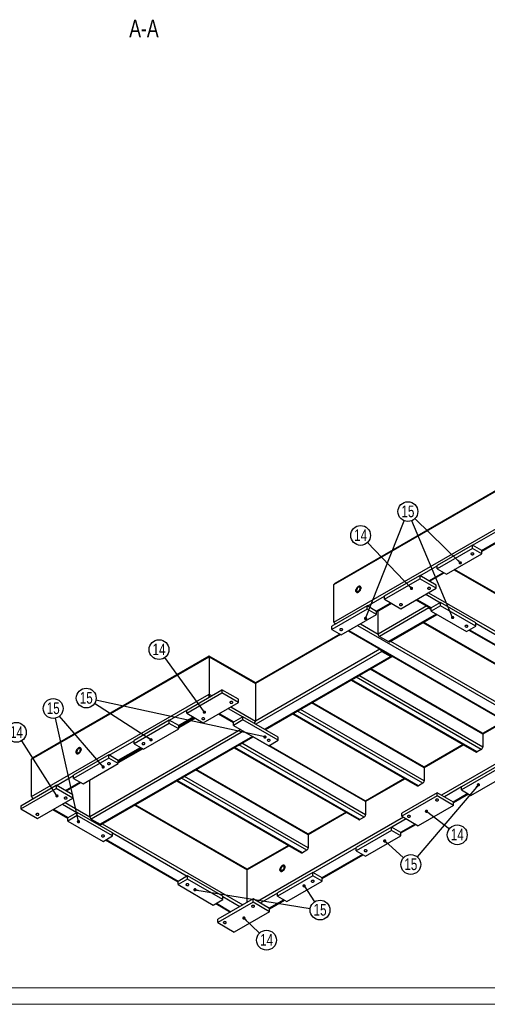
# Model space of a CAD drawing. Header units: millimetres. Extents: x 0 to 841, y 0 to 594.
# Tile 5 of 12: x 377 to 517, y 0 to 296. Entities that reach past the tile are written whole.
import ezdxf

# ---------------------------------------------------------------- set-up
doc = ezdxf.new("R2010")
doc.units = ezdxf.units.MM
doc.layers.add('NOTES', color=6, linetype='Continuous')
doc.layers.add('TRAIT-FORT', color=4, linetype='Continuous', lineweight=25)
doc.styles.add('SLDTEXTSTYLE0', font='TXT', dxfattribs={"width": 0.75})
doc.dimstyles.new('SLDDIMSTYLE2', dxfattribs={"dimtxt": 0.18, "dimasz": 1, "dimexe": 0, "dimexo": 0.0625, "dimgap": 0, "dimtad": 0, "dimtih": 1, "dimtoh": 1, "dimdec": 0, "dimrnd": 1e-09, "dimzin": 0, "dimdsep": 46, "dimtxsty": 'Standard', "dimblk1": 'DOT', "dimblk2": 'DOT', "dimsah": 1, "dimcen": 0.09, "dimadec": 0, "dimazin": 0, "dimtfac": 1, "dimtdec": 0, "dimtofl": 0, "dimtmove": 0, "dimatfit": 3, "dimldrblk": 'DOT', "dimfxl": 1, "dimfrac": 2, "dimtolj": 1, "dimtzin": 0, "dimarcsym": 0})

# ---------------------------------------------------------------- blocks, each defined once
blk = doc.blocks.new('SW_NOTE_22')
at = {"layer": 'NOTES', "color": 0}
blk.add_circle((-2.07, 2.15), 2.98, dxfattribs=at)
at = {"layer": 'NOTES', "color": 0, "insert": (-2.06, 3.97), "char_height": 3.5, "attachment_point": 2, "style": 'SLDTEXTSTYLE0'}
blk.add_mtext('14', dxfattribs=at)
blk = doc.blocks.new('_Dot')
at = {"color": 0, "linetype": 'ByBlock', "lineweight": -2}
blk.add_line((-0.5, 0), (-1, 0), dxfattribs=at)
at = {"color": 0, "linetype": 'ByBlock', "const_width": 0.5}
blk.add_lwpolyline([(-0.25, 0, 1), (0.25, 0, 1)], format="xyb", close=True, dxfattribs=at)
blk = doc.blocks.new('SW_NOTE_23')
at = {"layer": 'NOTES', "color": 0}
blk.add_circle((-2.13, 2.08), 2.98, dxfattribs=at)
at = {"layer": 'NOTES', "color": 0, "insert": (-2.12, 3.9), "char_height": 3.5, "attachment_point": 2, "style": 'SLDTEXTSTYLE0'}
blk.add_mtext('15', dxfattribs=at)
blk = doc.blocks.new('SW_NOTE_24')
at = {"layer": 'NOTES', "color": 0}
blk.add_circle((-1.75, 2.41), 2.98, dxfattribs=at)
at = {"layer": 'NOTES', "color": 0, "insert": (-1.74, 4.23), "char_height": 3.5, "attachment_point": 2, "style": 'SLDTEXTSTYLE0'}
blk.add_mtext('14', dxfattribs=at)
blk = doc.blocks.new('SW_NOTE_25')
at = {"layer": 'NOTES', "color": 0}
blk.add_circle((-1.6, 2.52), 2.98, dxfattribs=at)
at = {"layer": 'NOTES', "color": 0, "insert": (-1.59, 4.33), "char_height": 3.5, "attachment_point": 2, "style": 'SLDTEXTSTYLE0'}
blk.add_mtext('14', dxfattribs=at)
blk = doc.blocks.new('SW_NOTE_26')
at = {"layer": 'NOTES', "color": 0}
blk.add_circle((-1.94, 2.27), 2.98, dxfattribs=at)
at = {"layer": 'NOTES', "color": 0, "insert": (-1.93, 4.09), "char_height": 3.5, "attachment_point": 2, "style": 'SLDTEXTSTYLE0'}
blk.add_mtext('15', dxfattribs=at)
blk = doc.blocks.new('SW_NOTE_27')
at = {"layer": 'NOTES', "color": 0}
blk.add_circle((-2.51, 1.62), 2.98, dxfattribs=at)
at = {"layer": 'NOTES', "color": 0, "insert": (-2.5, 3.43), "char_height": 3.5, "attachment_point": 2, "style": 'SLDTEXTSTYLE0'}
blk.add_mtext('15', dxfattribs=at)
blk = doc.blocks.new('SW_NOTE_28')
at = {"layer": 'NOTES', "color": 0}
blk.add_circle((2.13, -2.09), 2.98, dxfattribs=at)
at = {"layer": 'NOTES', "color": 0, "insert": (2.14, -0.27), "char_height": 3.5, "attachment_point": 2, "style": 'SLDTEXTSTYLE0'}
blk.add_mtext('14', dxfattribs=at)
blk = doc.blocks.new('SW_NOTE_29')
at = {"layer": 'NOTES', "color": 0}
blk.add_circle((1.64, -2.49), 2.98, dxfattribs=at)
at = {"layer": 'NOTES', "color": 0, "insert": (1.65, -0.67), "char_height": 3.5, "attachment_point": 2, "style": 'SLDTEXTSTYLE0'}
blk.add_mtext('15', dxfattribs=at)
blk = doc.blocks.new('SW_NOTE_30')
at = {"layer": 'NOTES', "color": 0}
blk.add_circle((2.37, -1.82), 2.98, dxfattribs=at)
at = {"layer": 'NOTES', "color": 0, "insert": (2.38, 0), "char_height": 3.5, "attachment_point": 2, "style": 'SLDTEXTSTYLE0'}
blk.add_mtext('14', dxfattribs=at)
blk = doc.blocks.new('SW_NOTE_31')
at = {"layer": 'NOTES', "color": 0}
blk.add_circle((2.22, -2), 2.98, dxfattribs=at)
at = {"layer": 'NOTES', "color": 0, "insert": (2.23, -0.18), "char_height": 3.5, "attachment_point": 2, "style": 'SLDTEXTSTYLE0'}
blk.add_mtext('15', dxfattribs=at)

msp = doc.modelspace()

# ---------------------------------------------------------------- linework, layer by layer
at = {"lineweight": 18}
for p, q in [((836, 5), (5, 5)), ((841, 0), (0, 0))]:
    msp.add_line(p, q, dxfattribs=at)
at = {"layer": 'TRAIT-FORT', "lineweight": 25}
for p, q in [((471.09, 126.25), (584.72, 191.85)), ((584.72, 192.05), (471.34, 126.6)), ((471.09, 114.98), (584.72, 180.58)), ((512.81, 138.09), (532.35, 149.37)), ((515.5, 136.54), (534.26, 147.37)), ((515.57, 136.37), (534.43, 147.26)), ((512.74, 138.13), (502.13, 132.01)), ((512.74, 137.15), (502.13, 131.03)), ((512.74, 137.15), (512.74, 138.13)), ((515.57, 136.5), (512.74, 138.13)), ((515.57, 135.52), (512.74, 137.15)), ((515.57, 135.52), (515.57, 136.5)), ((504.96, 129.39), (515.57, 135.52)), ((496.97, 128.94), (502.13, 131.92)), ((502.13, 131.03), (502.13, 132.01)), ((502.13, 131.03), (504.96, 129.39)), ((507.23, 130.7), (554.32, 103.51)), ((554.19, 103.79), (507.4, 130.8)), ((486.3, 122.86), (496.9, 128.98)), ((486.3, 121.88), (496.9, 128.01)), ((496.9, 128.98), (496.9, 128.01)), ((501.85, 126.13), (496.9, 128.98)), ((501.85, 125.15), (496.9, 128.01)), ((499.66, 127.39), (504.04, 129.92)), ((499.84, 127.29), (504.22, 129.82)), ((471.09, 114.98), (471.09, 126.25)), ((491.24, 119.02), (501.85, 125.15)), ((501.85, 125.15), (501.85, 126.13)), ((481.13, 119.8), (486.3, 122.78)), ((486.3, 121.88), (486.3, 122.86)), ((486.3, 121.88), (491.24, 119.02)), ((495.88, 121.7), (500.37, 119.11)), ((496.05, 121.8), (500.44, 119.27)), ((498.74, 123.35), (503.12, 120.82)), ((499.59, 123.84), (554.32, 92.25)), ((481.06, 119.84), (470.46, 113.72)), ((481.06, 118.86), (470.46, 112.74)), ((481.06, 118.86), (481.06, 119.84)), ((483.89, 118.21), (481.06, 119.84)), ((483.89, 117.23), (481.06, 118.86)), ((483.82, 118.25), (488.2, 120.78)), ((483.89, 118.09), (488.38, 120.68)), ((499.06, 119.86), (484.39, 111.39)), ((499.66, 119.23), (484.81, 110.66)), ((499.66, 119.47), (500.37, 119.07)), ((499.66, 119.23), (500.37, 118.82)), ((503.19, 120.86), (500.37, 119.23)), ((503.19, 119.88), (500.37, 118.25)), ((500.37, 118.25), (500.37, 119.23)), ((503.19, 119.88), (503.19, 120.86)), ((513.8, 114.74), (503.19, 120.86)), ((513.8, 113.76), (503.19, 119.88)), ((473.28, 111.11), (483.89, 117.23)), ((483.89, 117.23), (483.89, 118.21)), ((484.39, 111.39), (484.39, 118.37)), ((501.85, 117.39), (487.5, 109.11)), ((487.8, 109.08), (502.03, 117.29)), ((500.37, 118.25), (510.97, 112.13)), ((470.46, 112.74), (470.46, 113.72)), ((470.46, 112.74), (473.28, 111.11)), ((471.34, 114.64), (471.69, 114.43)), ((478.23, 113.96), (535.51, 80.9)), ((479.08, 114.45), (484.39, 111.39)), ((497.86, 114.88), (535.93, 92.9)), ((535.81, 93.18), (498.03, 114.98)), ((510.97, 112.13), (513.8, 113.76)), ((511.89, 112.66), (551.21, 89.96)), ((513.8, 113.76), (513.8, 114.74)), ((513.8, 114.66), (553.89, 91.51)), ((472.89, 111.33), (447.51, 96.67)), ((473.07, 111.23), (447.55, 96.49)), ((475.37, 112.31), (532.52, 79.32)), ((475.55, 112.41), (532.82, 79.35)), ((484.81, 110.66), (487.5, 109.11)), ((511.72, 112.56), (550.91, 89.93)), ((484.92, 106.8), (447.55, 85.23)), ((488.1, 109.25), (535.93, 81.63)), ((380.16, 73.76), (433.54, 104.58)), ((433.54, 104.78), (380.41, 74.1)), ((447.42, 96.77), (433.54, 104.78)), ((433.54, 104.78), (433.54, 104.58)), ((433.54, 104.58), (433.54, 104.78)), ((433.54, 104.58), (433.54, 93.31)), ((433.54, 104.58), (447.55, 96.49)), ((485.52, 106.17), (447.62, 84.29)), ((488.2, 104.62), (450.3, 82.74)), ((450.48, 82.63), (488.5, 104.59)), ((485.52, 106.41), (488.2, 104.86)), ((485.52, 106.17), (488.2, 104.62)), ((488.24, 104.88), (488.2, 104.86)), ((515.84, 81.3), (482.01, 100.84)), ((515.72, 81.58), (482.19, 100.94)), ((515.42, 76.65), (477.77, 98.39)), ((515.84, 77.38), (478.62, 98.88)), ((447.55, 96.49), (447.55, 85.23)), ((476.32, 97.55), (513.85, 75.89)), ((514.15, 75.92), (476.49, 97.65)), ((380.16, 62.49), (433.54, 93.31)), ((426.83, 88.53), (437.43, 94.65)), ((426.83, 87.55), (437.43, 93.68)), ((433.54, 93.31), (433.54, 92.41)), ((433.54, 92.41), (433.54, 93.31)), ((433.54, 93.31), (434.32, 92.86)), ((437.43, 94.65), (437.43, 93.68)), ((442.38, 91.8), (437.43, 94.65)), ((442.38, 90.82), (437.43, 93.68)), ((431.78, 84.69), (442.38, 90.82)), ((439.27, 89.02), (443.66, 86.49)), ((440.12, 89.51), (447.55, 85.23)), ((442.38, 90.82), (442.38, 91.8)), ((498.23, 71.14), (464.4, 90.67)), ((498.11, 71.41), (464.57, 90.77)), ((421.67, 85.47), (426.83, 88.45)), ((424.35, 83.92), (428.74, 86.45)), ((424.42, 83.76), (428.91, 86.35)), ((429.27, 86.14), (424.42, 83.35)), ((429.44, 86.04), (424.42, 83.15)), ((426.83, 87.55), (426.83, 88.53)), ((426.83, 87.55), (431.78, 84.69)), ((436.41, 87.37), (440.9, 84.78)), ((436.59, 87.47), (440.97, 84.94)), ((443.73, 86.53), (440.9, 84.9)), ((443.73, 85.55), (443.73, 86.53)), ((454.33, 80.41), (443.73, 86.53)), ((458.7, 87.38), (496.23, 65.72)), ((496.53, 65.75), (458.88, 87.48)), ((497.81, 66.48), (460.15, 88.22)), ((498.23, 67.22), (461, 88.71)), ((421.59, 85.51), (410.99, 79.39)), ((421.59, 84.53), (410.99, 78.41)), ((421.59, 84.53), (421.59, 85.51)), ((424.42, 83.88), (421.59, 85.51)), ((424.42, 82.9), (421.59, 84.53)), ((424.42, 82.9), (424.42, 83.88)), ((443.73, 85.55), (440.9, 83.92)), ((440.9, 83.92), (440.9, 84.9)), ((440.9, 83.92), (451.51, 77.8)), ((454.33, 79.43), (443.73, 85.55)), ((522.29, 85.23), (515.81, 81.49)), ((522.46, 85.12), (515.84, 81.3)), ((443.09, 82.65), (397.69, 56.45)), ((443.94, 82.16), (398.12, 55.71)), ((446.63, 80.61), (400.81, 54.16)), ((401.11, 54.13), (446.8, 80.51)), ((413.82, 76.78), (424.42, 82.9)), ((480.61, 60.97), (446.78, 80.5)), ((454.33, 79.43), (454.33, 80.41)), ((515.84, 81.3), (515.84, 77.38)), ((403.49, 74.98), (410.99, 79.31)), ((406.18, 73.43), (412.9, 77.31)), ((406.25, 73.27), (413.07, 77.2)), ((410.99, 78.41), (410.99, 79.39)), ((410.99, 78.41), (413.82, 76.78)), ((441.09, 77.21), (478.62, 55.55)), ((478.92, 55.58), (441.26, 77.31)), ((480.19, 56.31), (442.54, 78.05)), ((480.61, 57.05), (443.39, 78.54)), ((451.51, 77.8), (454.33, 79.43)), ((480.49, 61.24), (451.66, 77.88)), ((509.98, 78.12), (498.19, 71.32)), ((510.15, 78.02), (498.23, 71.14)), ((532.22, 79.49), (503.48, 62.9)), ((403.42, 75.02), (392.82, 68.9)), ((403.42, 74.04), (403.42, 75.02)), ((406.25, 73.39), (403.42, 75.02)), ((413.43, 77), (406.25, 72.86)), ((413.6, 76.9), (406.25, 72.65)), ((515.42, 76.65), (514.15, 75.92)), ((380.16, 62.49), (380.16, 73.76)), ((403.42, 74.04), (392.82, 67.92)), ((395.64, 66.28), (406.25, 72.41)), ((406.25, 72.41), (403.42, 74.04)), ((406.25, 72.41), (406.25, 73.39)), ((498.23, 71.14), (498.23, 67.22)), ((520.09, 71.59), (509.49, 65.47)), ((387.65, 65.84), (392.82, 68.82)), ((392.82, 67.92), (392.82, 68.9)), ((463.34, 47.07), (426.11, 68.57)), ((463.34, 50.99), (429.5, 70.52)), ((463.21, 51.27), (429.68, 70.63)), ((520.09, 70.61), (509.49, 64.49)), ((512.32, 62.86), (522.92, 68.98)), ((376.98, 59.75), (387.58, 65.88)), ((387.58, 65.88), (387.58, 64.9)), ((392.53, 63.02), (387.58, 65.88)), ((390.34, 64.28), (394.72, 66.82)), ((390.52, 64.18), (394.9, 66.71)), ((392.82, 67.92), (395.64, 66.28)), ((397.69, 56.45), (397.69, 67.47)), ((423.81, 67.24), (461.34, 45.57)), ((461.64, 45.6), (423.99, 67.34)), ((462.91, 46.34), (425.26, 68.08)), ((492.36, 67.95), (480.58, 61.15)), ((492.54, 67.85), (480.61, 60.97)), ((497.81, 66.48), (496.53, 65.75)), ((509.49, 65.39), (504.33, 62.41)), ((509.49, 64.49), (509.49, 65.47)), ((376.98, 58.77), (387.58, 64.9)), ((392.53, 62.04), (387.58, 64.9)), ((392.53, 62.04), (392.53, 63.02)), ((502.13, 63.67), (491.53, 57.55)), ((502.13, 62.69), (491.53, 56.57)), ((502.13, 62.69), (502.13, 63.67)), ((507.08, 60.81), (502.13, 63.67)), ((507.08, 59.83), (502.13, 62.69)), ((511.4, 63.39), (507.01, 60.86)), ((507.08, 60.69), (511.57, 63.29)), ((509.49, 64.49), (512.32, 62.86)), ((376.98, 59.75), (376.98, 58.77)), ((380.41, 62.14), (380.76, 61.94)), ((381.93, 55.92), (392.53, 62.04)), ((389.42, 60.24), (393.81, 57.71)), ((390.27, 60.73), (397.69, 56.45)), ((411.17, 59.94), (445, 40.41)), ((445, 40.61), (411.34, 60.04)), ((480.61, 60.97), (480.61, 57.05)), ((507.08, 59.83), (496.48, 53.71)), ((507.08, 59.83), (507.08, 60.81)), ((376.98, 58.77), (381.93, 55.92)), ((386.56, 58.59), (391.05, 56)), ((386.73, 58.69), (391.12, 56.16)), ((393.88, 57.75), (391.05, 56.12)), ((393.88, 56.77), (391.05, 55.14)), ((393.88, 56.77), (393.88, 57.75)), ((404.48, 51.63), (393.88, 57.75)), ((404.48, 50.65), (393.88, 56.77)), ((492.02, 56.28), (448.11, 30.93)), ((474.75, 57.78), (463.3, 51.17)), ((474.92, 57.68), (463.34, 50.99)), ((480.19, 56.31), (478.92, 55.58)), ((491.53, 56.57), (491.53, 57.55)), ((491.53, 56.57), (496.48, 53.71)), ((391.05, 55.14), (391.05, 56.12)), ((391.05, 55.14), (401.65, 49.02)), ((398.12, 55.71), (400.81, 54.16)), ((401.41, 54.3), (443.66, 29.91)), ((492.87, 55.79), (488.49, 53.26)), ((495.56, 54.24), (491.17, 51.71)), ((491.24, 51.55), (495.73, 54.14)), ((401.65, 49.02), (404.48, 50.65)), ((404.48, 50.65), (404.48, 51.63)), ((404.48, 51.55), (426.97, 38.57)), ((463.34, 50.99), (463.34, 47.07)), ((488.42, 53.3), (477.81, 47.18)), ((488.42, 52.32), (477.81, 46.2)), ((480.64, 44.57), (491.24, 50.69)), ((488.42, 52.32), (488.42, 53.3)), ((491.24, 51.67), (488.42, 53.3)), ((491.24, 50.69), (488.42, 52.32)), ((491.24, 50.69), (491.24, 51.67)), ((402.4, 49.45), (424.21, 36.85)), ((402.57, 49.55), (424.28, 37.02)), ((457.47, 47.81), (445, 40.61)), ((457.65, 47.71), (445, 40.41)), ((462.91, 46.34), (461.64, 45.6)), ((477.81, 47.1), (464.8, 39.59)), ((479.72, 45.1), (467.49, 38.04)), ((467.56, 37.87), (479.89, 45)), ((477.81, 46.2), (477.81, 47.18)), ((477.81, 46.2), (480.64, 44.57)), ((427.04, 38.61), (424.21, 36.98)), ((427.04, 37.63), (427.04, 38.61)), ((437.65, 32.49), (427.04, 38.61)), ((445, 40.41), (445, 40.61)), ((445, 30.69), (445, 40.41)), ((464.73, 39.63), (454.12, 33.51)), ((464.73, 38.65), (454.12, 32.53)), ((464.73, 38.65), (464.73, 39.63)), ((467.56, 38), (464.73, 39.63)), ((467.56, 37.02), (464.73, 38.65)), ((427.04, 37.63), (424.21, 36)), ((424.21, 36), (424.21, 36.98)), ((424.21, 36), (434.82, 29.87)), ((437.65, 31.51), (427.04, 37.63)), ((456.95, 30.89), (467.56, 37.02)), ((467.56, 37.02), (467.56, 38)), ((454.12, 33.42), (448.96, 30.44)), ((454.12, 32.53), (454.12, 33.51)), ((434.82, 29.87), (437.65, 31.51)), ((435.56, 30.3), (439.95, 27.77)), ((435.74, 30.4), (440.12, 27.87)), ((446.77, 31.71), (436.16, 25.59)), ((446.77, 30.73), (436.16, 24.61)), ((437.65, 31.51), (437.65, 32.49)), ((437.65, 32.4), (442.81, 29.42)), ((446.77, 30.73), (446.77, 31.71)), ((451.72, 28.85), (446.77, 31.71)), ((451.72, 27.87), (446.77, 30.73)), ((456.03, 31.42), (451.65, 28.89)), ((451.72, 28.73), (456.21, 31.32)), ((454.12, 32.53), (456.95, 30.89)), ((451.72, 27.87), (441.11, 21.75)), ((451.72, 27.87), (451.72, 28.85)), ((436.16, 24.61), (436.16, 25.59)), ((436.16, 24.61), (441.11, 21.75))]:
    msp.add_line(p, q, dxfattribs=at)
at = {"layer": 'TRAIT-FORT', "lineweight": 25, "flags": 128}
for points in [[(512.42, 135.33), (512.53, 135.29), (512.65, 135.26), (512.77, 135.26), (512.9, 135.27), (513.01, 135.31), (513.1, 135.36), (513.16, 135.43), (513.19, 135.5), (513.18, 135.57), (513.14, 135.64), (513.06, 135.7), (512.96, 135.74), (512.84, 135.77), (512.71, 135.78), (512.58, 135.76), (512.47, 135.72), (512.38, 135.67), (512.32, 135.61), (512.29, 135.53), (512.3, 135.46), (512.35, 135.39), (512.42, 135.33)], [(478.45, 125.72), (478.31, 125.63), (478.18, 125.51), (478.06, 125.37), (477.95, 125.21), (477.85, 125.04), (477.78, 124.86), (477.73, 124.69), (477.71, 124.51), (477.71, 124.36), (477.73, 124.22), (477.78, 124.1), (477.85, 124), (477.95, 123.94), (478.06, 123.91), (478.18, 123.91), (478.31, 123.94), (478.45, 124.01), (478.58, 124.1), (478.72, 124.22), (478.84, 124.36), (478.95, 124.52), (479.04, 124.69), (479.11, 124.86), (479.16, 125.04), (479.19, 125.21), (479.19, 125.37), (479.16, 125.51), (479.11, 125.63), (479.04, 125.72), (478.95, 125.78), (478.84, 125.82), (478.72, 125.82), (478.58, 125.78), (478.45, 125.72)], [(478.45, 125.72), (478.58, 125.78), (478.71, 125.82), (478.84, 125.82), (478.95, 125.79), (479.04, 125.72), (479.11, 125.63), (479.16, 125.51), (479.19, 125.37), (479.19, 125.21), (479.16, 125.04), (479.11, 124.86), (479.04, 124.69), (478.95, 124.52), (478.84, 124.36), (478.71, 124.22), (478.58, 124.1), (478.45, 124.01), (478.31, 123.94), (478.18, 123.91), (478.06, 123.91), (477.95, 123.94), (477.85, 124), (477.78, 124.1), (477.73, 124.22), (477.71, 124.36), (477.71, 124.52), (477.73, 124.69), (477.78, 124.86), (477.85, 125.04), (477.95, 125.21), (478.06, 125.37), (478.18, 125.51), (478.31, 125.63), (478.45, 125.72)], [(478.45, 125.48), (478.33, 125.39), (478.22, 125.29), (478.13, 125.16), (478.04, 125.03), (477.98, 124.88), (477.94, 124.73), (477.92, 124.59), (477.92, 124.46), (477.95, 124.35), (478.01, 124.27), (478.08, 124.21), (478.17, 124.18), (478.28, 124.18), (478.39, 124.22), (478.5, 124.29), (478.62, 124.38), (478.72, 124.5), (478.81, 124.63), (478.89, 124.77), (478.94, 124.92), (478.97, 125.07), (478.98, 125.2), (478.96, 125.32), (478.92, 125.42), (478.85, 125.49), (478.77, 125.54), (478.67, 125.55), (478.56, 125.53), (478.45, 125.48)], [(499.41, 124.96), (499.51, 124.92), (499.63, 124.89), (499.76, 124.89), (499.89, 124.9), (500, 124.94), (500.09, 124.99), (500.15, 125.06), (500.18, 125.13), (500.17, 125.2), (500.13, 125.27), (500.05, 125.33), (499.95, 125.38), (499.83, 125.4), (499.7, 125.41), (499.57, 125.39), (499.46, 125.36), (499.37, 125.3), (499.31, 125.24), (499.28, 125.17), (499.29, 125.09), (499.34, 125.02), (499.41, 124.96)], [(490.93, 120.07), (491.03, 120.02), (491.15, 120), (491.28, 119.99), (491.4, 120.01), (491.51, 120.04), (491.61, 120.09), (491.67, 120.16), (491.69, 120.23), (491.68, 120.3), (491.64, 120.37), (491.56, 120.43), (491.46, 120.48), (491.34, 120.5), (491.21, 120.51), (491.09, 120.49), (490.98, 120.46), (490.88, 120.4), (490.82, 120.34), (490.8, 120.27), (490.81, 120.19), (490.85, 120.12), (490.93, 120.07)], [(473.6, 112.55), (473.68, 112.61), (473.72, 112.68), (473.73, 112.76), (473.71, 112.83), (473.64, 112.89), (473.55, 112.95), (473.44, 112.98), (473.32, 113), (473.19, 112.99), (473.07, 112.97), (472.97, 112.92), (472.89, 112.86), (472.84, 112.79), (472.84, 112.72), (472.86, 112.65), (472.92, 112.58), (473.01, 112.53), (473.13, 112.49), (473.25, 112.48), (473.38, 112.48), (473.5, 112.51), (473.6, 112.55)], [(510.65, 113.58), (510.76, 113.53), (510.88, 113.5), (511.01, 113.5), (511.13, 113.52), (511.24, 113.55), (511.33, 113.6), (511.39, 113.67), (511.42, 113.74), (511.41, 113.81), (511.37, 113.88), (511.29, 113.94), (511.19, 113.99), (511.07, 114.01), (510.94, 114.02), (510.82, 114), (510.7, 113.97), (510.61, 113.91), (510.55, 113.85), (510.52, 113.78), (510.53, 113.7), (510.58, 113.63), (510.65, 113.58)], [(439.94, 90.63), (440.05, 90.59), (440.17, 90.56), (440.29, 90.56), (440.42, 90.57), (440.53, 90.61), (440.62, 90.66), (440.68, 90.73), (440.71, 90.8), (440.7, 90.87), (440.66, 90.94), (440.58, 91), (440.48, 91.05), (440.36, 91.07), (440.23, 91.08), (440.11, 91.06), (439.99, 91.03), (439.9, 90.97), (439.84, 90.91), (439.81, 90.84), (439.82, 90.76), (439.87, 90.69), (439.94, 90.63)], [(431.46, 85.74), (431.56, 85.69), (431.68, 85.67), (431.81, 85.66), (431.93, 85.68), (432.05, 85.71), (432.14, 85.76), (432.2, 85.83), (432.23, 85.9), (432.22, 85.97), (432.17, 86.04), (432.1, 86.1), (431.99, 86.15), (431.87, 86.17), (431.75, 86.18), (431.62, 86.16), (431.51, 86.13), (431.42, 86.07), (431.36, 86.01), (431.33, 85.94), (431.34, 85.86), (431.38, 85.79), (431.46, 85.74)], [(394.3, 77.14), (394.44, 77.21), (394.57, 77.24), (394.69, 77.24), (394.8, 77.21), (394.89, 77.15), (394.97, 77.05), (395.01, 76.93), (395.04, 76.79), (395.04, 76.63), (395.01, 76.46), (394.97, 76.29), (394.89, 76.11), (394.8, 75.94), (394.69, 75.78), (394.57, 75.64), (394.44, 75.52), (394.3, 75.43), (394.16, 75.37), (394.03, 75.33), (393.91, 75.33), (393.8, 75.36), (393.71, 75.43), (393.64, 75.52), (393.59, 75.64), (393.56, 75.78), (393.56, 75.94), (393.59, 76.11), (393.64, 76.29), (393.71, 76.46), (393.8, 76.63), (393.91, 76.79), (394.03, 76.93), (394.16, 77.05), (394.3, 77.14)], [(394.3, 77.14), (394.16, 77.05), (394.03, 76.93), (393.91, 76.79), (393.8, 76.63), (393.71, 76.46), (393.64, 76.28), (393.59, 76.11), (393.56, 75.94), (393.56, 75.78), (393.59, 75.64), (393.64, 75.52), (393.71, 75.43), (393.8, 75.36), (393.91, 75.33), (394.03, 75.33), (394.16, 75.36), (394.3, 75.43), (394.44, 75.52), (394.57, 75.64), (394.69, 75.78), (394.8, 75.94), (394.89, 76.11), (394.97, 76.29), (395.02, 76.46), (395.04, 76.63), (395.04, 76.79), (395.02, 76.93), (394.97, 77.05), (394.89, 77.15), (394.8, 77.21), (394.69, 77.24), (394.57, 77.24), (394.44, 77.21), (394.3, 77.14)], [(414.13, 78.22), (414.21, 78.28), (414.26, 78.35), (414.27, 78.43), (414.24, 78.5), (414.18, 78.56), (414.09, 78.62), (413.97, 78.65), (413.85, 78.67), (413.72, 78.66), (413.6, 78.64), (413.5, 78.59), (413.42, 78.53), (413.38, 78.46), (413.37, 78.39), (413.4, 78.32), (413.46, 78.25), (413.55, 78.2), (413.66, 78.16), (413.78, 78.15), (413.91, 78.15), (414.03, 78.18), (414.13, 78.22)], [(451.19, 79.25), (451.29, 79.2), (451.41, 79.17), (451.54, 79.17), (451.66, 79.19), (451.78, 79.22), (451.87, 79.27), (451.93, 79.34), (451.95, 79.41), (451.95, 79.48), (451.9, 79.55), (451.82, 79.61), (451.72, 79.66), (451.6, 79.68), (451.47, 79.69), (451.35, 79.67), (451.24, 79.64), (451.15, 79.58), (451.08, 79.52), (451.06, 79.45), (451.07, 79.37), (451.11, 79.3), (451.19, 79.25)], [(394.3, 76.9), (394.19, 76.82), (394.08, 76.71), (393.98, 76.59), (393.9, 76.45), (393.83, 76.3), (393.79, 76.16), (393.77, 76.01), (393.78, 75.89), (393.81, 75.78), (393.86, 75.69), (393.94, 75.63), (394.03, 75.6), (394.13, 75.61), (394.24, 75.64), (394.36, 75.71), (394.47, 75.8), (394.57, 75.92), (394.67, 76.05), (394.74, 76.2), (394.79, 76.34), (394.82, 76.49), (394.83, 76.63), (394.81, 76.75), (394.77, 76.84), (394.71, 76.92), (394.62, 76.96), (394.52, 76.97), (394.42, 76.95), (394.3, 76.9)], [(403.1, 72.22), (403.21, 72.18), (403.33, 72.15), (403.45, 72.15), (403.58, 72.16), (403.69, 72.2), (403.78, 72.25), (403.84, 72.32), (403.87, 72.39), (403.86, 72.46), (403.82, 72.53), (403.74, 72.59), (403.64, 72.64), (403.52, 72.66), (403.39, 72.67), (403.26, 72.65), (403.15, 72.62), (403.06, 72.56), (403, 72.5), (402.97, 72.43), (402.98, 72.35), (403.03, 72.28), (403.1, 72.22)], [(390.09, 61.86), (390.2, 61.81), (390.32, 61.79), (390.44, 61.78), (390.57, 61.8), (390.68, 61.83), (390.77, 61.88), (390.83, 61.95), (390.86, 62.02), (390.85, 62.09), (390.81, 62.16), (390.73, 62.22), (390.63, 62.27), (390.51, 62.29), (390.38, 62.3), (390.25, 62.28), (390.14, 62.25), (390.05, 62.19), (389.99, 62.13), (389.96, 62.06), (389.97, 61.98), (390.02, 61.91), (390.09, 61.86)], [(501.82, 61.28), (501.92, 61.24), (502.04, 61.21), (502.17, 61.21), (502.29, 61.22), (502.4, 61.26), (502.49, 61.31), (502.56, 61.38), (502.58, 61.45), (502.57, 61.52), (502.53, 61.59), (502.45, 61.65), (502.35, 61.7), (502.23, 61.72), (502.1, 61.73), (501.98, 61.71), (501.86, 61.68), (501.77, 61.62), (501.71, 61.56), (501.69, 61.49), (501.69, 61.41), (501.74, 61.34), (501.82, 61.28)], [(381.61, 56.96), (381.71, 56.91), (381.83, 56.89), (381.96, 56.88), (382.08, 56.9), (382.2, 56.93), (382.29, 56.99), (382.35, 57.05), (382.37, 57.12), (382.37, 57.2), (382.32, 57.27), (382.24, 57.32), (382.14, 57.37), (382.02, 57.39), (381.89, 57.4), (381.77, 57.38), (381.66, 57.35), (381.57, 57.3), (381.5, 57.23), (381.48, 57.16), (381.49, 57.09), (381.53, 57.02), (381.61, 56.96)], [(493.33, 56.39), (493.43, 56.34), (493.55, 56.32), (493.68, 56.31), (493.81, 56.33), (493.92, 56.36), (494.01, 56.41), (494.07, 56.48), (494.1, 56.55), (494.09, 56.62), (494.04, 56.69), (493.97, 56.75), (493.86, 56.8), (493.74, 56.82), (493.62, 56.83), (493.49, 56.81), (493.38, 56.78), (493.29, 56.73), (493.23, 56.66), (493.2, 56.59), (493.21, 56.51), (493.25, 56.44), (493.33, 56.39)], [(401.34, 50.47), (401.44, 50.42), (401.56, 50.4), (401.69, 50.39), (401.81, 50.41), (401.92, 50.44), (402.01, 50.49), (402.08, 50.56), (402.1, 50.63), (402.09, 50.71), (402.05, 50.77), (401.97, 50.83), (401.87, 50.88), (401.75, 50.9), (401.62, 50.91), (401.5, 50.89), (401.38, 50.86), (401.29, 50.81), (401.23, 50.74), (401.21, 50.67), (401.21, 50.6), (401.26, 50.53), (401.34, 50.47)], [(480.96, 46.02), (481.03, 46.08), (481.08, 46.15), (481.09, 46.22), (481.06, 46.29), (481, 46.36), (480.91, 46.41), (480.8, 46.44), (480.67, 46.46), (480.54, 46.45), (480.42, 46.43), (480.32, 46.38), (480.24, 46.33), (480.2, 46.26), (480.19, 46.18), (480.22, 46.11), (480.28, 46.05), (480.37, 45.99), (480.48, 45.96), (480.61, 45.94), (480.73, 45.95), (480.85, 45.97), (480.96, 46.02)], [(455.61, 41.75), (455.74, 41.82), (455.87, 41.85), (456, 41.85), (456.11, 41.82), (456.2, 41.75), (456.27, 41.66), (456.32, 41.54), (456.35, 41.4), (456.35, 41.24), (456.32, 41.07), (456.27, 40.9), (456.2, 40.72), (456.11, 40.55), (456, 40.39), (455.87, 40.25), (455.74, 40.13), (455.61, 40.04), (455.47, 39.97), (455.34, 39.94), (455.22, 39.94), (455.11, 39.97), (455.01, 40.04), (454.94, 40.13), (454.89, 40.25), (454.87, 40.39), (454.87, 40.55), (454.89, 40.72), (454.94, 40.89), (455.01, 41.07), (455.11, 41.24), (455.22, 41.4), (455.34, 41.54), (455.47, 41.66), (455.61, 41.75)], [(455.61, 41.75), (455.47, 41.66), (455.34, 41.54), (455.22, 41.4), (455.11, 41.24), (455.01, 41.07), (454.94, 40.89), (454.89, 40.72), (454.87, 40.55), (454.87, 40.39), (454.89, 40.25), (454.94, 40.13), (455.01, 40.04), (455.11, 39.97), (455.22, 39.94), (455.34, 39.94), (455.47, 39.97), (455.61, 40.04), (455.74, 40.13), (455.87, 40.25), (456, 40.39), (456.11, 40.55), (456.2, 40.72), (456.27, 40.9), (456.32, 41.07), (456.35, 41.24), (456.35, 41.4), (456.32, 41.54), (456.27, 41.66), (456.2, 41.75), (456.11, 41.82), (456, 41.85), (455.87, 41.85), (455.74, 41.82), (455.61, 41.75)], [(455.61, 41.51), (455.49, 41.43), (455.38, 41.32), (455.29, 41.2), (455.2, 41.06), (455.14, 40.91), (455.1, 40.76), (455.08, 40.62), (455.08, 40.49), (455.11, 40.38), (455.17, 40.3), (455.24, 40.24), (455.33, 40.21), (455.44, 40.22), (455.55, 40.25), (455.66, 40.32), (455.78, 40.41), (455.88, 40.53), (455.97, 40.66), (456.05, 40.81), (456.1, 40.95), (456.13, 41.1), (456.14, 41.23), (456.12, 41.35), (456.08, 41.45), (456.01, 41.53), (455.93, 41.57), (455.83, 41.58), (455.72, 41.56), (455.61, 41.51)], [(426.72, 35.81), (426.82, 35.77), (426.94, 35.74), (427.07, 35.74), (427.2, 35.75), (427.31, 35.79), (427.4, 35.84), (427.46, 35.91), (427.49, 35.98), (427.48, 36.05), (427.43, 36.12), (427.36, 36.18), (427.26, 36.22), (427.14, 36.25), (427.01, 36.25), (426.88, 36.24), (426.77, 36.2), (426.68, 36.15), (426.62, 36.09), (426.59, 36.01), (426.6, 35.94), (426.64, 35.87), (426.72, 35.81)], [(464.41, 36.83), (464.51, 36.79), (464.63, 36.76), (464.76, 36.76), (464.89, 36.77), (465, 36.81), (465.09, 36.86), (465.15, 36.93), (465.18, 37), (465.17, 37.07), (465.12, 37.14), (465.05, 37.2), (464.94, 37.24), (464.82, 37.27), (464.7, 37.28), (464.57, 37.26), (464.46, 37.22), (464.37, 37.17), (464.31, 37.11), (464.28, 37.03), (464.29, 36.96), (464.33, 36.89), (464.41, 36.83)], [(446.45, 29.32), (446.55, 29.28), (446.67, 29.25), (446.8, 29.25), (446.93, 29.26), (447.04, 29.3), (447.13, 29.35), (447.19, 29.41), (447.22, 29.49), (447.21, 29.56), (447.16, 29.63), (447.09, 29.69), (446.98, 29.73), (446.86, 29.76), (446.74, 29.76), (446.61, 29.75), (446.5, 29.71), (446.41, 29.66), (446.35, 29.6), (446.32, 29.52), (446.33, 29.45), (446.37, 29.38), (446.45, 29.32)], [(437.96, 24.42), (438.07, 24.38), (438.19, 24.35), (438.31, 24.35), (438.44, 24.36), (438.55, 24.4), (438.64, 24.45), (438.7, 24.52), (438.73, 24.59), (438.72, 24.66), (438.68, 24.73), (438.6, 24.79), (438.5, 24.83), (438.38, 24.86), (438.25, 24.87), (438.13, 24.85), (438.01, 24.81), (437.92, 24.76), (437.86, 24.7), (437.83, 24.63), (437.84, 24.55), (437.89, 24.48), (437.96, 24.42)]]:
    msp.add_lwpolyline(points, dxfattribs=at)
at = {"layer": 'TRAIT-FORT', "lineweight": 25}
for centre, radius, start, end in [((500.16, 120.01), 0.928, 196.971, 237.3038), ((499.88, 119.83), 0.414, 215.7589, 238.3392), ((485.31, 111.43), 0.922, 182.6055, 237.3945), ((486.02, 106.95), 0.928, 196.971, 237.3038), ((487.67, 109.35), 0.302, 234.3824, 294.3071), ((485.73, 106.76), 0.414, 215.7589, 238.3392), ((488.3, 105), 0.166, 235.8385, 278.9469), ((488.37, 104.81), 0.259, 230.2915, 328.5442), ((447.25, 96.53), 0.296, 353.7012, 54.9867), ((446.61, 85.27), 0.937, 308.0272, 357.1158), ((515.55, 81.34), 0.296, 353.7012, 54.9867), ((514.92, 77.43), 0.922, 302.6055, 357.3945), ((513.97, 76.16), 0.302, 245.6929, 305.6176), ((497.94, 71.17), 0.296, 353.7012, 54.9867), ((496.36, 65.99), 0.302, 245.6929, 305.6176), ((497.31, 67.26), 0.922, 302.6055, 357.3945), ((480.32, 61), 0.296, 353.7012, 54.9867), ((398.62, 56.49), 0.922, 182.6055, 237.3945), ((479.69, 57.09), 0.922, 302.6055, 357.3945), ((400.98, 54.41), 0.302, 234.3824, 294.3071), ((478.74, 55.82), 0.302, 245.6929, 305.6176), ((463.04, 51.03), 0.296, 353.7012, 54.9867), ((461.46, 45.85), 0.302, 245.6929, 305.6176), ((462.42, 47.12), 0.922, 302.6055, 357.3945)]:
    msp.add_arc(centre, radius, start, end, dxfattribs=at)
for centre, start_param, end_param in [((471.94, 126.25), 2.356113, 3.141593), ((471.94, 114.98), 3.141593, 4.55713), ((381.01, 73.76), 2.356113, 3.141593), ((381.01, 62.49), 3.141593, 4.55713)]:
    msp.add_ellipse(centre, major_axis=(0.849, 0), ratio=0.577382, start_param=start_param, end_param=end_param, dxfattribs=at)

# ---------------------------------------------------------------- block references
at = {"layer": 'NOTES'}
for name, p in [('SW_NOTE_23', (495.47, 146.15)), ('SW_NOTE_22', (481.19, 138.91)), ('SW_NOTE_24', (420.24, 104.31)), ('SW_NOTE_27', (399.11, 90.51)), ('SW_NOTE_26', (388.6, 86.72)), ('SW_NOTE_25', (377.2, 79.3)), ('SW_NOTE_30', (505.81, 52.81)), ('SW_NOTE_31', (492, 44.06)), ('SW_NOTE_29', (465.28, 30.85)), ('SW_NOTE_28', (448.69, 21.39))]:
    msp.add_blockref(name, p, dxfattribs=at)

# ---------------------------------------------------------------- texts
at = {"layer": 'NOTES', "insert": (413.96, 296.22), "char_height": 5.292, "attachment_point": 2, "style": 'SLDTEXTSTYLE0'}
msp.add_mtext('A-A', dxfattribs=at)

# ---------------------------------------------------------------- leaders
at = {"layer": 'NOTES'}
for points in [[(480.62, 116.11), (492.24, 145.46)], [(506.79, 116.37), (494.49, 145.48)], [(509.1, 132.82), (495.47, 146.15)], [(494.43, 125.12), (481.19, 138.91)], [(432.15, 87.89), (420.24, 104.31)], [(416.08, 79.58), (399.11, 90.51)], [(450.35, 80.42), (399.52, 91.49)], [(394.27, 54.95), (387.32, 86.07)], [(401.69, 71.4), (388.6, 86.72)], [(387.77, 62.71), (377.2, 79.3)], [(514.56, 66.04), (496.14, 44.34)], [(498.93, 58.09), (505.81, 52.81)], [(486.36, 49.15), (492, 44.06)], [(462.13, 35.64), (465.28, 30.85)], [(429.31, 34.47), (463.97, 28.83)], [(444.03, 25.95), (448.69, 21.39)]]:
    msp.add_leader(points, dimstyle='SLDDIMSTYLE2', dxfattribs=at)

doc.saveas('drawing.dxf')
